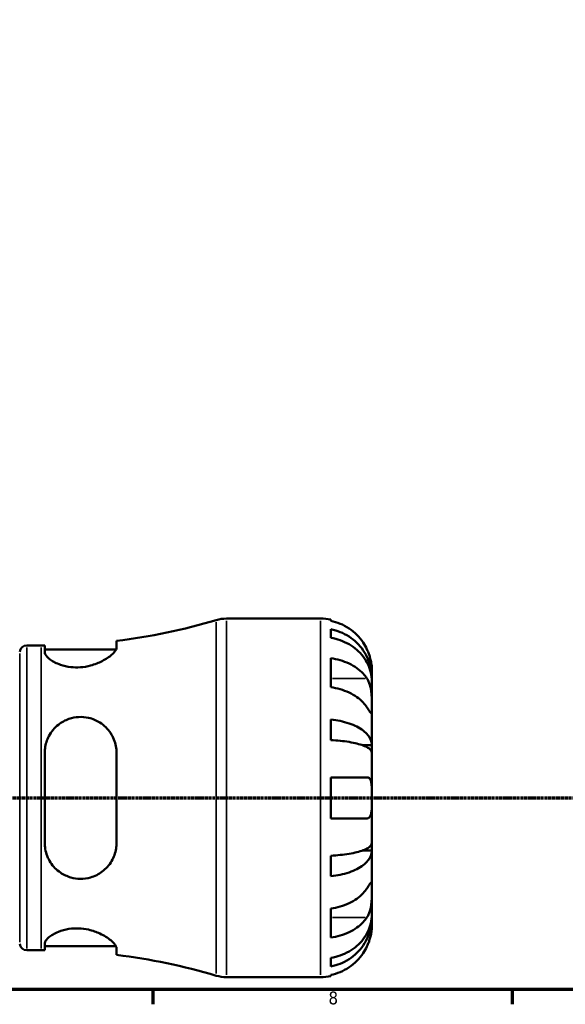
# Model space of a CAD drawing. Header units: millimetres. Extents: x 0 to 902, y 0 to 824.
# Tile 3 of 10: x 465 to 571, y 17 to 209. Entities that reach past the tile are written whole.
import ezdxf

# ---------------------------------------------------------------- set-up
doc = ezdxf.new("R2010")
doc.units = ezdxf.units.MM
doc.linetypes.add('CHAIN', pattern=[0.7087, 0.4724, -0.0591, 0.1181, -0.0591])
for name, color, linetype, lineweight in [('Border (ISO)', 7, 'Continuous', 70), ('Section Line (ISO)', 7, 'CHAIN', 70), ('Visible (ISO)', 7, 'Continuous', 50), ('Visible Narrow (ISO)', 7, 'Continuous', 35)]:
    doc.layers.add(name, color=color, linetype=linetype, lineweight=lineweight)
doc.styles.add('Note Text (ISO)', font='tahoma.ttf')

# ---------------------------------------------------------------- blocks, each defined once
blk = doc.blocks.new('Borders Default Border')
at = {"layer": 'Border (ISO)'}
for p, q in [((490.58, 20), (490.58, 17.1)), ((560.67, 20), (560.67, 17.1))]:
    blk.add_line(p, q, dxfattribs=at)
at = {"layer": 'Border (ISO)', "flags": 128}
blk.add_lwpolyline([(20, 20), (20, 574), (821, 574), (821, 20), (20, 20)], dxfattribs=at)
at = {"layer": 'Border (ISO)', "color": 232, "true_color": 0xca0064, "insert": (524.81, 17.04), "char_height": 2.5, "attachment_point": 7, "style": 'Note Text (ISO)'}
blk.add_mtext('8', dxfattribs=at)
blk = doc.blocks.new('2dTransSection0')
at = {"layer": 'Section Line (ISO)', "linetype": 'CHAIN'}
blk.add_line((168.6, 57.4), (682.2, 57.4), dxfattribs=at)

msp = doc.modelspace()

# ---------------------------------------------------------------- linework, layer by layer
at = {"layer": 'Visible (ISO)'}
for p, q in [((504.911, 92.401), (523.279, 92.401)), ((525.279, 92.199), (525.279, 91.968)), ((525.279, 90.318), (525.279, 88.657)), ((465.979, 87.151), (468.779, 87.151)), ((469.479, 87.153), (469.479, 85.822)), ((483.479, 86.765), (483.479, 88.055)), ((469.479, 86.351), (483.369, 86.351)), ((525.279, 84.672), (525.279, 79.015)), ((533.279, 80.792), (533.254, 80.792)), ((533.279, 80.792), (533.279, 82.401)), ((533.279, 80.18), (533.279, 80.792)), ((533.279, 75.079), (533.279, 80.18)), ((533.279, 67.702), (533.279, 75.079)), ((525.279, 72.696), (525.279, 68.687)), ((533.279, 67.702), (531.37, 67.702)), ((533.279, 66.224), (533.279, 67.702)), ((469.479, 66.201), (469.479, 48.601)), ((483.479, 48.601), (483.479, 66.201)), ((533.279, 57.401), (533.279, 66.224)), ((525.279, 61.401), (525.279, 53.401)), ((533.279, 48.578), (533.279, 57.401)), ((533.279, 47.1), (533.279, 48.578)), ((533.279, 47.1), (531.37, 47.1)), ((533.279, 39.723), (533.279, 47.1)), ((525.279, 46.114), (525.279, 42.106)), ((533.279, 34.622), (533.279, 39.723)), ((525.279, 35.787), (525.279, 30.13)), ((533.279, 34.01), (533.279, 34.622)), ((533.279, 34.01), (533.254, 34.01)), ((533.279, 32.401), (533.279, 34.01)), ((469.479, 28.98), (469.479, 27.649)), ((465.979, 27.651), (468.779, 27.651)), ((469.479, 28.451), (483.369, 28.451)), ((483.479, 26.747), (483.479, 28.037)), ((525.279, 26.145), (525.279, 24.484)), ((504.911, 22.401), (523.279, 22.401)), ((525.279, 22.834), (525.279, 22.603))]:
    msp.add_line(p, q, dxfattribs=at)
for centre, radius, start, end in [((504.911, 85.401), 7, 90, 106.53458), ((523.279, 82.401), 10, 78.46304, 90), ((468.779, 207.11), 119.959, 277.03881, 286.53458), ((465.979, 85.751), 1.4, 90, 172.81924), ((468.779, 207.11), 119.959, 270, 270.33434), ((465.979, 29.051), 1.4, 187.18076, 270), ((468.779, -92.308), 119.959, 89.66566, 90), ((468.779, -92.308), 119.959, 73.46542, 82.96119), ((504.911, 29.401), 7, 253.46542, 270), ((523.279, 32.401), 10, 270, 281.53696)]:
    msp.add_arc(centre, radius, start, end, dxfattribs=at)
for points, knots in [([(532.319, 86.401), (532.114, 86.839), (531.866, 87.284), (531.21, 88.27), (530.775, 88.794), (529.901, 89.672), (529.382, 90.107), (528.264, 90.857), (527.665, 91.173), (526.542, 91.64), (525.918, 91.837), (525.279, 91.968)], [4.90264375, 4.90264375, 4.90264375, 4.90264375, 5.04224508, 5.04224508, 5.22854914, 5.22854914, 5.41380406, 5.41380406, 5.59905898, 5.59905898, 5.77859995, 5.77859995, 5.77859995, 5.77859995]), ([(525.279, 90.318), (525.92, 90.191), (526.546, 89.999), (527.671, 89.548), (528.27, 89.243), (529.389, 88.518), (529.908, 88.098), (530.781, 87.251), (531.216, 86.746), (531.964, 85.659), (532.279, 85.076), (532.752, 83.967), (532.955, 83.337), (533.218, 82.051), (533.279, 81.394), (533.279, 80.792)], [0.1897184, 0.1897184, 0.1897184, 0.1897184, 0.3698032, 0.3698032, 0.5549844, 0.5549844, 0.7401655, 0.7401655, 0.9258164, 0.9258164, 1.1114673, 1.1114673, 1.2978252, 1.2978252, 1.484183, 1.484183, 1.484183, 1.484183]), ([(533.279, 80.18), (533.279, 80.715), (533.218, 81.3), (532.955, 82.445), (532.752, 83.005), (532.279, 83.993), (531.964, 84.511), (531.216, 85.478), (530.781, 85.928), (529.908, 86.682), (529.389, 87.056), (528.27, 87.701), (527.671, 87.972), (526.546, 88.374), (525.92, 88.544), (525.279, 88.657)], [4.4593823, 4.4593823, 4.4593823, 4.4593823, 4.6457401, 4.6457401, 4.832098, 4.832098, 5.0177489, 5.0177489, 5.2033998, 5.2033998, 5.388581, 5.388581, 5.5737621, 5.5737621, 5.753847, 5.753847, 5.753847, 5.753847]), ([(483.479, 86.765), (483.479, 86.653), (483.449, 86.53), (483.251, 86.082), (482.951, 85.717), (482.053, 84.927), (481.433, 84.499), (480.018, 83.765), (479.242, 83.45), (477.762, 83.058), (477.102, 82.944), (475.795, 82.852), (475.169, 82.867), (473.831, 83.023), (473.15, 83.186), (471.763, 83.666), (471.11, 84.008), (470.09, 84.725), (469.735, 85.1), (469.511, 85.573), (469.479, 85.701), (469.479, 85.822)], [-2.4816258, -2.4816258, -2.4816258, -2.4816258, -2.3639652, -2.3639652, -2.0830129, -2.0830129, -1.7804493, -1.7804493, -1.5061822, -1.5061822, -1.302552, -1.302552, -1.1117279, -1.1117279, -0.8809176, -0.8809176, -0.5863009, -0.5863009, -0.2791149, -0.2791149, -0.1563098, -0.1563098, -0.1563098, -0.1563098]), ([(525.279, 84.672), (525.918, 84.579), (526.542, 84.44), (527.665, 84.11), (528.264, 83.887), (529.382, 83.356), (529.901, 83.049), (530.775, 82.428), (531.21, 82.057), (531.866, 81.36), (532.114, 81.045), (532.319, 80.735)], [0.18972425, 0.18972425, 0.18972425, 0.18972425, 0.36926522, 0.36926522, 0.55452014, 0.55452014, 0.73977506, 0.73977506, 0.92607912, 0.92607912, 1.06568045, 1.06568045, 1.06568045, 1.06568045]), ([(533.279, 82.401), (533.279, 82.401), (533.279, 82.444), (533.276, 82.621), (533.272, 82.763), (533.241, 83.211), (533.203, 83.555), (533.073, 84.231), (533.004, 84.523), (532.847, 85.062), (532.769, 85.3), (532.589, 85.786), (532.487, 86.034), (532.357, 86.319), (532.338, 86.36), (532.319, 86.401)], [-2.77804136, -2.77804136, -2.77804136, -2.77804136, -2.67672151, -2.67672151, -2.56558131, -2.56558131, -2.40960112, -2.40960112, -2.30519389, -2.30519389, -2.22617552, -2.22617552, -2.14450488, -2.14450488, -2.1308178, -2.1308178, -2.1308178, -2.1308178]), ([(532.319, 80.735), (532.378, 80.648), (532.434, 80.555), (532.595, 80.261), (532.692, 80.046), (532.868, 79.572), (532.944, 79.312), (533.096, 78.657), (533.156, 78.256), (533.247, 77.348), (533.265, 76.851), (533.281, 75.897), (533.279, 75.453), (533.279, 75.079)], [-0.64434498, -0.64434498, -0.64434498, -0.64434498, -0.60308586, -0.60308586, -0.52007987, -0.52007987, -0.43273909, -0.43273909, -0.31000661, -0.31000661, -0.15868997, -0.15868997, 0, 0, 0, 0]), ([(532.319, 75.079), (532.114, 75.389), (531.866, 75.703), (531.21, 76.401), (530.775, 76.771), (529.901, 77.392), (529.382, 77.699), (528.264, 78.23), (527.665, 78.453), (526.542, 78.783), (525.918, 78.922), (525.279, 79.015)], [4.90264375, 4.90264375, 4.90264375, 4.90264375, 5.04224508, 5.04224508, 5.22854914, 5.22854914, 5.41380406, 5.41380406, 5.59905898, 5.59905898, 5.77859995, 5.77859995, 5.77859995, 5.77859995]), ([(533.279, 75.079), (533.279, 74.869), (533.279, 74.684), (533.277, 74.357), (533.275, 74.22), (533.257, 73.979), (533.237, 73.908), (533.15, 73.906), (533.086, 73.968), (532.93, 74.171), (532.853, 74.28), (532.675, 74.542), (532.576, 74.691), (532.419, 74.928), (532.37, 75.002), (532.319, 75.079)], [0, 0, 0, 0, 0.08884908, 0.08884908, 0.18379648, 0.18379648, 0.31419699, 0.31419699, 0.43784665, 0.43784665, 0.52411276, 0.52411276, 0.60765264, 0.60765264, 0.6434969, 0.6434969, 0.6434969, 0.6434969]), ([(469.479, 66.201), (469.479, 66.491), (469.497, 66.78), (469.638, 67.908), (469.894, 68.717), (470.733, 70.315), (471.362, 71.079), (472.747, 72.174), (473.442, 72.559), (474.806, 73.028), (475.437, 73.153), (476.734, 73.227), (477.38, 73.172), (478.816, 72.852), (479.569, 72.532), (481.086, 71.566), (481.799, 70.856), (482.84, 69.264), (483.193, 68.396), (483.44, 67.053), (483.479, 66.629), (483.479, 66.201)], [-2.456134, -2.456134, -2.456134, -2.456134, -2.3647697, -2.3647697, -2.0962555, -2.0962555, -1.7845008, -1.7845008, -1.5398515, -1.5398515, -1.3458717, -1.3458717, -1.1487813, -1.1487813, -0.8926243, -0.8926243, -0.5682662, -0.5682662, -0.2674273, -0.2674273, -0.1326312, -0.1326312, -0.1326312, -0.1326312]), ([(525.279, 72.696), (525.92, 72.629), (526.546, 72.529), (527.671, 72.292), (528.27, 72.132), (529.389, 71.752), (529.908, 71.532), (530.781, 71.088), (531.216, 70.823), (531.964, 70.253), (532.279, 69.948), (532.752, 69.366), (532.955, 69.036), (533.218, 68.362), (533.279, 68.018), (533.279, 67.702)], [0.1897184, 0.1897184, 0.1897184, 0.1897184, 0.3698032, 0.3698032, 0.5549844, 0.5549844, 0.7401655, 0.7401655, 0.9258164, 0.9258164, 1.1114673, 1.1114673, 1.2978252, 1.2978252, 1.484183, 1.484183, 1.484183, 1.484183]), ([(533.279, 66.224), (533.279, 66.38), (533.218, 66.549), (532.955, 66.882), (532.752, 67.045), (532.279, 67.332), (531.964, 67.483), (531.216, 67.764), (530.781, 67.894), (529.908, 68.113), (529.389, 68.222), (528.27, 68.41), (527.671, 68.488), (526.546, 68.605), (525.92, 68.655), (525.279, 68.687)], [4.4593823, 4.4593823, 4.4593823, 4.4593823, 4.6457401, 4.6457401, 4.832098, 4.832098, 5.0177489, 5.0177489, 5.2033998, 5.2033998, 5.388581, 5.388581, 5.5737621, 5.5737621, 5.753847, 5.753847, 5.753847, 5.753847]), ([(525.279, 61.401), (525.918, 61.401), (526.542, 61.401), (527.665, 61.401), (528.264, 61.401), (529.382, 61.401), (529.901, 61.401), (530.775, 61.401), (531.21, 61.401), (531.866, 61.401), (532.114, 61.401), (532.319, 61.401)], [0.18972425, 0.18972425, 0.18972425, 0.18972425, 0.36926522, 0.36926522, 0.55452014, 0.55452014, 0.73977506, 0.73977506, 0.92607912, 0.92607912, 1.06568045, 1.06568045, 1.06568045, 1.06568045]), ([(532.319, 61.401), (532.412, 61.401), (532.5, 61.386), (532.655, 61.327), (532.724, 61.285), (532.864, 61.159), (532.931, 61.068), (533.088, 60.756), (533.156, 60.493), (533.247, 59.817), (533.265, 59.399), (533.281, 58.453), (533.279, 57.93), (533.279, 57.401)], [-0.64798358, -0.64798358, -0.64798358, -0.64798358, -0.58129223, -0.58129223, -0.51957432, -0.51957432, -0.44316993, -0.44316993, -0.3085364, -0.3085364, -0.15881239, -0.15881239, 0, 0, 0, 0]), ([(533.279, 57.401), (533.279, 57.025), (533.279, 56.651), (533.275, 55.882), (533.269, 55.494), (533.226, 54.805), (533.191, 54.507), (533.078, 54.037), (533.008, 53.859), (532.857, 53.638), (532.791, 53.57), (532.65, 53.472), (532.577, 53.44), (532.441, 53.408), (532.381, 53.401), (532.319, 53.401)], [0, 0, 0, 0, 0.11274969, 0.11274969, 0.24046199, 0.24046199, 0.3630761, 0.3630761, 0.46982648, 0.46982648, 0.53680834, 0.53680834, 0.59738122, 0.59738122, 0.64072731, 0.64072731, 0.64072731, 0.64072731]), ([(532.319, 53.401), (532.114, 53.401), (531.866, 53.401), (531.21, 53.401), (530.775, 53.401), (529.901, 53.401), (529.382, 53.401), (528.264, 53.401), (527.665, 53.401), (526.542, 53.401), (525.918, 53.401), (525.279, 53.401)], [4.90264375, 4.90264375, 4.90264375, 4.90264375, 5.04224508, 5.04224508, 5.22854914, 5.22854914, 5.41380406, 5.41380406, 5.59905898, 5.59905898, 5.77859995, 5.77859995, 5.77859995, 5.77859995]), ([(483.479, 48.601), (483.479, 48.227), (483.449, 47.857), (483.251, 46.622), (482.951, 45.8), (482.053, 44.267), (481.433, 43.569), (480.018, 42.503), (479.242, 42.109), (477.762, 41.688), (477.102, 41.596), (475.795, 41.606), (475.169, 41.696), (473.831, 42.077), (473.15, 42.399), (471.763, 43.343), (471.11, 44.017), (470.09, 45.585), (469.735, 46.489), (469.511, 47.825), (469.479, 48.212), (469.479, 48.601)], [-2.4816258, -2.4816258, -2.4816258, -2.4816258, -2.3639652, -2.3639652, -2.0830129, -2.0830129, -1.7804493, -1.7804493, -1.5061822, -1.5061822, -1.302552, -1.302552, -1.1117279, -1.1117279, -0.8809176, -0.8809176, -0.5863009, -0.5863009, -0.2791149, -0.2791149, -0.1563098, -0.1563098, -0.1563098, -0.1563098]), ([(525.279, 46.114), (525.92, 46.147), (526.546, 46.197), (527.671, 46.314), (528.27, 46.392), (529.389, 46.58), (529.908, 46.689), (530.781, 46.908), (531.216, 47.038), (531.964, 47.319), (532.279, 47.47), (532.752, 47.757), (532.955, 47.92), (533.218, 48.252), (533.279, 48.422), (533.279, 48.578)], [0.1897184, 0.1897184, 0.1897184, 0.1897184, 0.3698032, 0.3698032, 0.5549844, 0.5549844, 0.7401655, 0.7401655, 0.9258164, 0.9258164, 1.1114673, 1.1114673, 1.2978252, 1.2978252, 1.484183, 1.484183, 1.484183, 1.484183]), ([(533.279, 47.1), (533.279, 46.784), (533.218, 46.44), (532.955, 45.766), (532.752, 45.435), (532.279, 44.854), (531.964, 44.549), (531.216, 43.979), (530.781, 43.714), (529.908, 43.27), (529.389, 43.05), (528.27, 42.669), (527.671, 42.51), (526.546, 42.273), (525.92, 42.173), (525.279, 42.106)], [4.4593823, 4.4593823, 4.4593823, 4.4593823, 4.6457401, 4.6457401, 4.832098, 4.832098, 5.0177489, 5.0177489, 5.2033998, 5.2033998, 5.388581, 5.388581, 5.5737621, 5.5737621, 5.753847, 5.753847, 5.753847, 5.753847]), ([(532.319, 39.723), (532.378, 39.811), (532.434, 39.896), (532.595, 40.139), (532.692, 40.285), (532.868, 40.543), (532.944, 40.651), (533.096, 40.844), (533.156, 40.9), (533.247, 40.887), (533.265, 40.786), (533.281, 40.393), (533.279, 40.097), (533.279, 39.723)], [-0.64434498, -0.64434498, -0.64434498, -0.64434498, -0.60308586, -0.60308586, -0.52007987, -0.52007987, -0.43273909, -0.43273909, -0.31000661, -0.31000661, -0.15868997, -0.15868997, 0, 0, 0, 0]), ([(525.279, 35.787), (525.918, 35.879), (526.542, 36.019), (527.665, 36.349), (528.264, 36.572), (529.382, 37.103), (529.901, 37.41), (530.775, 38.031), (531.21, 38.401), (531.866, 39.099), (532.114, 39.413), (532.319, 39.723)], [0.18972425, 0.18972425, 0.18972425, 0.18972425, 0.36926522, 0.36926522, 0.55452014, 0.55452014, 0.73977506, 0.73977506, 0.92607912, 0.92607912, 1.06568045, 1.06568045, 1.06568045, 1.06568045]), ([(533.279, 39.723), (533.279, 39.514), (533.279, 39.282), (533.277, 38.764), (533.275, 38.477), (533.257, 37.767), (533.237, 37.336), (533.15, 36.494), (533.086, 36.091), (532.93, 35.44), (532.853, 35.185), (532.675, 34.716), (532.576, 34.502), (532.419, 34.223), (532.37, 34.143), (532.319, 34.066)], [0, 0, 0, 0, 0.08884908, 0.08884908, 0.18379648, 0.18379648, 0.31419699, 0.31419699, 0.43784665, 0.43784665, 0.52411276, 0.52411276, 0.60765264, 0.60765264, 0.6434969, 0.6434969, 0.6434969, 0.6434969]), ([(525.279, 26.145), (525.92, 26.258), (526.546, 26.428), (527.671, 26.83), (528.27, 27.101), (529.389, 27.746), (529.908, 28.12), (530.781, 28.874), (531.216, 29.324), (531.964, 30.291), (532.279, 30.809), (532.752, 31.797), (532.955, 32.357), (533.218, 33.502), (533.279, 34.087), (533.279, 34.622)], [0.1897184, 0.1897184, 0.1897184, 0.1897184, 0.3698032, 0.3698032, 0.5549844, 0.5549844, 0.7401655, 0.7401655, 0.9258164, 0.9258164, 1.1114673, 1.1114673, 1.2978252, 1.2978252, 1.484183, 1.484183, 1.484183, 1.484183]), ([(532.319, 34.066), (532.114, 33.756), (531.866, 33.442), (531.21, 32.744), (530.775, 32.374), (529.901, 31.753), (529.382, 31.446), (528.264, 30.915), (527.665, 30.692), (526.542, 30.362), (525.918, 30.223), (525.279, 30.13)], [4.90264375, 4.90264375, 4.90264375, 4.90264375, 5.04224508, 5.04224508, 5.22854914, 5.22854914, 5.41380406, 5.41380406, 5.59905898, 5.59905898, 5.77859995, 5.77859995, 5.77859995, 5.77859995]), ([(533.279, 34.01), (533.279, 33.408), (533.218, 32.751), (532.955, 31.465), (532.752, 30.835), (532.279, 29.726), (531.964, 29.143), (531.216, 28.056), (530.781, 27.551), (529.908, 26.704), (529.389, 26.284), (528.27, 25.559), (527.671, 25.254), (526.546, 24.803), (525.92, 24.611), (525.279, 24.484)], [4.4593823, 4.4593823, 4.4593823, 4.4593823, 4.6457401, 4.6457401, 4.832098, 4.832098, 5.0177489, 5.0177489, 5.2033998, 5.2033998, 5.388581, 5.388581, 5.5737621, 5.5737621, 5.753847, 5.753847, 5.753847, 5.753847]), ([(469.479, 28.98), (469.479, 29.07), (469.497, 29.164), (469.638, 29.551), (469.894, 29.87), (470.733, 30.567), (471.362, 30.944), (472.747, 31.498), (473.442, 31.698), (474.806, 31.909), (475.437, 31.948), (476.734, 31.9), (477.38, 31.813), (478.816, 31.489), (479.569, 31.22), (481.086, 30.517), (481.799, 30.061), (482.84, 29.207), (483.193, 28.807), (483.44, 28.308), (483.479, 28.165), (483.479, 28.037)], [-2.456134, -2.456134, -2.456134, -2.456134, -2.3647697, -2.3647697, -2.0962555, -2.0962555, -1.7845008, -1.7845008, -1.5398515, -1.5398515, -1.3458717, -1.3458717, -1.1487813, -1.1487813, -0.8926243, -0.8926243, -0.5682662, -0.5682662, -0.2674273, -0.2674273, -0.1326312, -0.1326312, -0.1326312, -0.1326312]), ([(532.319, 28.401), (532.388, 28.548), (532.453, 28.695), (532.614, 29.081), (532.704, 29.318), (532.869, 29.809), (532.943, 30.06), (533.095, 30.658), (533.157, 30.987), (533.247, 31.622), (533.265, 31.9), (533.281, 32.296), (533.279, 32.401), (533.279, 32.401)], [-0.64008532, -0.64008532, -0.64008532, -0.64008532, -0.59222185, -0.59222185, -0.51595037, -0.51595037, -0.43235608, -0.43235608, -0.30863031, -0.30863031, -0.15844955, -0.15844955, 0, 0, 0, 0]), ([(525.279, 22.834), (525.918, 22.965), (526.542, 23.162), (527.665, 23.629), (528.264, 23.944), (529.382, 24.695), (529.901, 25.13), (530.775, 26.007), (531.21, 26.531), (531.866, 27.518), (532.114, 27.963), (532.319, 28.401)], [0.18972425, 0.18972425, 0.18972425, 0.18972425, 0.36926522, 0.36926522, 0.55452014, 0.55452014, 0.73977506, 0.73977506, 0.92607912, 0.92607912, 1.06568045, 1.06568045, 1.06568045, 1.06568045])]:
    msp.add_open_spline(points, degree=3, knots=knots, dxfattribs=at)
at = {"layer": 'Visible Narrow (ISO)'}
for p, q in [((502.919, 23.118), (502.919, 91.684)), ((504.911, 91.97), (504.911, 22.832)), ((523.279, 22.832), (523.279, 91.97)), ((465.979, 86.785), (465.979, 28.017)), ((468.779, 28.017), (468.779, 86.785)), ((464.59, 85.575), (464.59, 29.227)), ((531.967, 80.735), (525.631, 80.735)), ((531.967, 34.066), (525.631, 34.066))]:
    msp.add_line(p, q, dxfattribs=at)

# ---------------------------------------------------------------- block references
msp.add_blockref('Borders Default Border', (0, 0))
at = {"layer": 'Section Line (ISO)'}
msp.add_blockref('2dTransSection0', (0, 0), dxfattribs=at)

doc.saveas('drawing.dxf')
